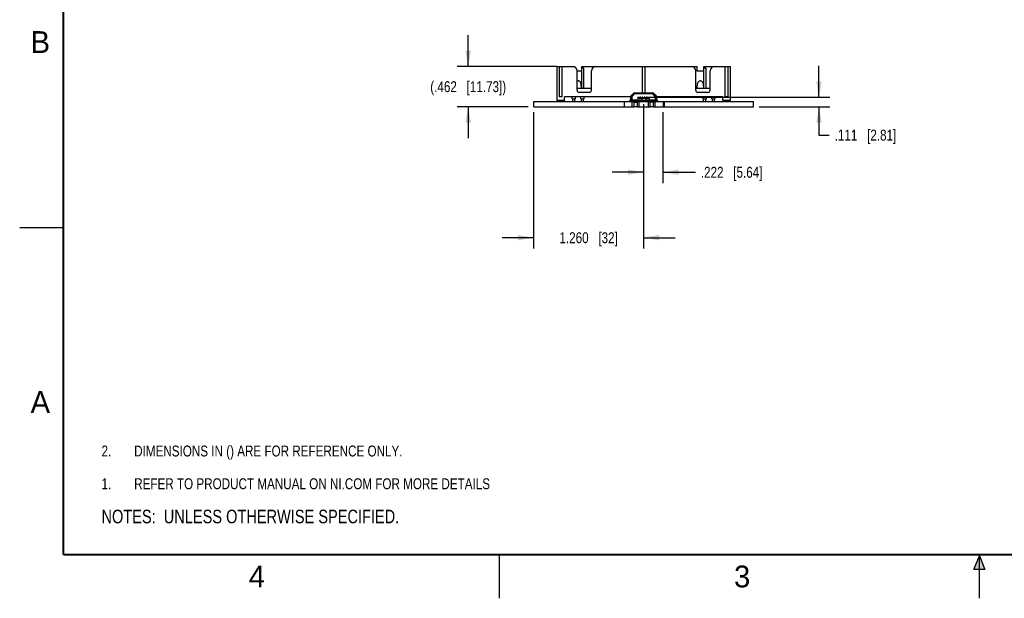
# Model space of a CAD drawing. Header units: inches. Extents: x 0 to 22, y 0 to 17.
# Tile 1 of 10: x 0 to 11.3, y 0 to 6.6. Entities that reach past the tile are written whole.
import ezdxf

# ---------------------------------------------------------------- set-up
doc = ezdxf.new("R2010")
doc.units = ezdxf.units.IN
doc.header["$LTSCALE"] = 1.21
doc.header["$MEASUREMENT"] = 0
doc.layers.get('0').update_dxf_attribs({"linetype": 'CONTINUOUS'})
for name, color, linetype in [('02___PRT_ALL_AXES', 7, 'CONTINUOUS'), ('DETAIL', 7, 'CONTINUOUS'), ('DIMENSIONS', 7, 'CONTINUOUS')]:
    doc.layers.add(name, color=color, linetype=linetype)
doc.styles.get("Standard").update_dxf_attribs({"font": 'txt', "width": 0.8})
doc.styles.add('TEXTSTYLE_2', font='txt')
doc.dimstyles.new('DIMSTYLE_1', dxfattribs={"dimtxt": 0.125, "dimasz": 0.18, "dimexe": 0.125, "dimexo": 0.0625, "dimgap": 0.0625, "dimtad": 0, "dimtih": 1, "dimtoh": 1, "dimdec": 3, "dimzin": 4, "dimdsep": 46, "dimtxsty": 'STANDARD', "dimblk": '_FILLED', "dimblk1": '_FILLED', "dimblk2": '_FILLED', "dimcen": 0.09, "dimadec": 0, "dimazin": 0, "dimtp": 0.01, "dimtm": 0.01, "dimtfac": 1, "dimtdec": 3, "dimtofl": 0, "dimtmove": 0, "dimatfit": 3, "dimldrblk": '_FILLED', "dimfxl": 1, "dimtolj": 1, "dimtzin": 4, "dimarcsym": 0})
doc.dimstyles.new('DIMSTYLE_2', dxfattribs={"dimtxt": 0.125, "dimasz": 0.18, "dimexe": 0.125, "dimexo": 0.0625, "dimgap": 0.0625, "dimtad": 0, "dimtih": 1, "dimtoh": 1, "dimdec": 3, "dimzin": 4, "dimdsep": 46, "dimtxsty": 'STANDARD', "dimblk": '_FILLED', "dimblk1": '_FILLED', "dimblk2": '_FILLED', "dimcen": 0.09, "dimadec": 0, "dimazin": 0, "dimtp": 0.001, "dimtm": 0.001, "dimtfac": 1, "dimtdec": 3, "dimtofl": 0, "dimtmove": 0, "dimatfit": 3, "dimldrblk": '_FILLED', "dimfxl": 1, "dimtolj": 1, "dimtzin": 4, "dimarcsym": 0})

# ---------------------------------------------------------------- blocks, each defined once
blk = doc.blocks.new('SYMBOL_9_BL0', base_point=(3.625, 1.312))
at = {"color": 2, "linetype": 'CONTINUOUS', "width": 0.8}
for s, p in [('1.', (0.938, 1.25)), ('REFER TO PRODUCT MANUAL ON NI.COM FOR MORE DETAILS', (1.312, 1.25))]:
    blk.add_text(s, height=0.125, dxfattribs=at).set_placement(p)
blk = doc.blocks.new('_FILLED')
at = {"color": 0, "linetype": 'BYBLOCK'}
blk.add_solid([(0, 0), (-1, 0.174), (-1, -0.174)], dxfattribs=at)
blk = doc.blocks.new('*D0')
at = {"layer": 'DIMENSIONS', "color": 2, "linetype": 'CONTINUOUS'}
for p, q in [((9.161, 5.744), (9.161, 6.104)), ((7.214, 5.744), (9.286, 5.744)), ((8.474, 5.633), (9.286, 5.633)), ((9.161, 5.633), (9.161, 5.308)), ((9.161, 5.308), (9.279, 5.308))]:
    blk.add_line(p, q, dxfattribs=at)
at = {"layer": 'DIMENSIONS', "color": 2, "linetype": 'CONTINUOUS', "xscale": 0.18, "yscale": 0.18, "zscale": 0.18}
for p, rotation in [((9.161, 5.744), 270), ((9.161, 5.633), 90)]:
    blk.add_blockref('_FILLED', p, dxfattribs=dict(at, rotation=rotation))
at = {"layer": 'DIMENSIONS', "color": 2, "linetype": 'CONTINUOUS', "insert": (9.341, 5.371), "char_height": 0.125, "width": 1.125, "attachment_point": 1, "line_spacing_factor": 0.9}
blk.add_mtext('.111{\\Ftxt.shx;\\W1.000000;\\H0.125000; }[2.81]', dxfattribs=at)
blk = doc.blocks.new('*D16')
at = {"layer": 'DIMENSIONS', "color": 2, "linetype": 'CONTINUOUS'}
for p, q in [((5.141, 6.095), (5.141, 6.455)), ((6.157, 6.095), (5.016, 6.095)), ((5.829, 5.633), (5.016, 5.633)), ((5.141, 5.633), (5.141, 5.273))]:
    blk.add_line(p, q, dxfattribs=at)
at = {"layer": 'DIMENSIONS', "color": 2, "linetype": 'CONTINUOUS', "xscale": 0.18, "yscale": 0.18, "zscale": 0.18}
for p, rotation in [((5.141, 6.095), 270), ((5.141, 5.633), 90)]:
    blk.add_blockref('_FILLED', p, dxfattribs=dict(at, rotation=rotation))
at = {"layer": 'DIMENSIONS', "color": 2, "linetype": 'CONTINUOUS', "insert": (5.141, 5.926), "char_height": 0.125, "width": 1.425, "attachment_point": 2, "line_spacing_factor": 0.9}
blk.add_mtext('(.462{\\Ftxt.shx;\\W1.000000;\\H0.125000; }[11.73])', dxfattribs=at)
blk = doc.blocks.new('*D21')
at = {"layer": 'DIMENSIONS', "color": 2, "linetype": 'CONTINUOUS'}
for p, q in [((7.151, 5.664), (7.151, 4.008)), ((5.891, 5.57), (5.891, 4.008)), ((5.891, 4.133), (5.531, 4.133)), ((7.151, 4.133), (7.511, 4.133))]:
    blk.add_line(p, q, dxfattribs=at)
at = {"layer": 'DIMENSIONS', "color": 2, "linetype": 'CONTINUOUS', "xscale": 0.18, "yscale": 0.18, "zscale": 0.18}
blk.add_blockref('_FILLED', (5.891, 4.133), dxfattribs=at)
at = {"layer": 'DIMENSIONS', "color": 2, "linetype": 'CONTINUOUS', "xscale": 0.18, "yscale": 0.18, "zscale": 0.18, "rotation": 180}
blk.add_blockref('_FILLED', (7.151, 4.133), dxfattribs=at)
at = {"layer": 'DIMENSIONS', "color": 2, "linetype": 'CONTINUOUS', "insert": (6.521, 4.195), "char_height": 0.125, "width": 1.025, "attachment_point": 2, "line_spacing_factor": 0.9}
blk.add_mtext('1.260{\\Ftxt.shx;\\W1.000000;\\H0.125000; }[32]', dxfattribs=at)
blk = doc.blocks.new('*D26')
at = {"layer": 'DIMENSIONS', "color": 2, "linetype": 'CONTINUOUS'}
for p, q in [((7.151, 5.644), (7.151, 4.758)), ((7.373, 5.57), (7.373, 4.758)), ((7.151, 4.883), (6.791, 4.883)), ((7.373, 4.883), (7.745, 4.883))]:
    blk.add_line(p, q, dxfattribs=at)
at = {"layer": 'DIMENSIONS', "color": 2, "linetype": 'CONTINUOUS', "xscale": 0.18, "yscale": 0.18, "zscale": 0.18}
blk.add_blockref('_FILLED', (7.151, 4.883), dxfattribs=at)
at = {"layer": 'DIMENSIONS', "color": 2, "linetype": 'CONTINUOUS', "xscale": 0.18, "yscale": 0.18, "zscale": 0.18, "rotation": 180}
blk.add_blockref('_FILLED', (7.373, 4.883), dxfattribs=at)
at = {"layer": 'DIMENSIONS', "color": 2, "linetype": 'CONTINUOUS', "insert": (7.807, 4.945), "char_height": 0.125, "width": 1.125, "attachment_point": 1, "line_spacing_factor": 0.9}
blk.add_mtext('.222{\\Ftxt.shx;\\W1.000000;\\H0.125000; }[5.64]', dxfattribs=at)
blk = doc.blocks.new('SYMBOL_4_BL1', base_point=(3.1215, 0.9375))
at = {"layer": 'DETAIL', "color": 2, "linetype": 'CONTINUOUS', "width": 0.8}
blk.add_text('NOTES:  UNLESS OTHERWISE SPECIFIED.', height=0.156, dxfattribs=at).set_placement((0.9375, 0.8595))
blk = doc.blocks.new('SYMBOL_13_BL2', base_point=(3.125, 1.687))
at = {"layer": 'DETAIL', "color": 2, "linetype": 'CONTINUOUS', "width": 0.8}
for s, p in [('2.', (0.938, 1.625)), ('DIMENSIONS IN () ARE FOR REFERENCE ONLY.', (1.312, 1.625))]:
    blk.add_text(s, height=0.125, dxfattribs=at).set_placement(p)

msp = doc.modelspace()

# ---------------------------------------------------------------- hatches: boundary and pattern name
at = {"linetype": 'CONTINUOUS'}
msp.add_hatch(color=2, dxfattribs=at).paths.add_polyline_path([(10.9375, 0.3287), (11, 0.485), (11.0625, 0.3287)])

# ---------------------------------------------------------------- linework, layer by layer
at = {"color": 7, "linetype": 'CONTINUOUS'}
for p, q in [((6.1574, 6.0948), (6.1574, 5.7048)), ((6.1574, 6.0948), (6.3604, 6.0948)), ((6.1834, 6.0948), (6.1834, 5.7478)), ((6.2194, 5.7478), (6.2194, 6.0948)), ((6.3604, 6.0948), (6.3604, 6.09)), ((6.4424, 6.0799), (6.4424, 6.0948)), ((6.4424, 6.0948), (7.7604, 6.0948)), ((7.1334, 6.0948), (7.1334, 5.7925)), ((7.1694, 5.7925), (7.1694, 6.0948)), ((7.7604, 6.0948), (7.7604, 6.0468)), ((7.8424, 6.0948), (8.1454, 6.0948)), ((7.8424, 6.0799), (7.8424, 6.0948)), ((8.0834, 6.0948), (8.0834, 5.7478)), ((8.1194, 5.7478), (8.1194, 6.0948)), ((8.1454, 5.7048), (8.1454, 6.0948)), ((6.3889, 6.0468), (6.4389, 6.0468)), ((6.3889, 5.8218), (6.3889, 6.0448)), ((6.4389, 6.0739), (6.4453, 6.0848)), ((6.4389, 6.0739), (6.4389, 5.8418)), ((6.4639, 6.0739), (6.4389, 6.0739)), ((6.4453, 6.0848), (6.4576, 6.0848)), ((6.4639, 6.0739), (6.4576, 6.0848)), ((6.4639, 6.0739), (6.4639, 5.8418)), ((6.5539, 5.8218), (6.5539, 6.0448)), ((7.7489, 5.8218), (7.7489, 6.0448)), ((7.7604, 6.0468), (7.8389, 6.0468)), ((7.8389, 6.0739), (7.8453, 6.0848)), ((7.8639, 6.0739), (7.8389, 6.0739)), ((7.8389, 6.0739), (7.8389, 5.8418)), ((7.8453, 6.0848), (7.8576, 6.0848)), ((7.8639, 6.0739), (7.8576, 6.0848)), ((7.8639, 6.0739), (7.8639, 5.8418)), ((7.9139, 5.8218), (7.9139, 6.0448)), ((6.3999, 5.9288), (6.403, 5.9288)), ((6.4329, 5.9004), (6.436, 5.8418)), ((7.7669, 5.8418), (7.7699, 5.9004)), ((7.7999, 5.9288), (7.803, 5.9288)), ((7.8329, 5.9004), (7.836, 5.8418)), ((6.5539, 5.8418), (6.3889, 5.8418)), ((6.5289, 5.7968), (6.4139, 5.7968)), ((7.0095, 5.7611), (7.0338, 5.7859)), ((7.038, 5.7818), (7.0138, 5.757)), ((7.0138, 5.757), (7.018, 5.7528)), ((7.0422, 5.7777), (7.018, 5.7528)), ((7.0192, 5.7498), (7.0444, 5.778)), ((7.0422, 5.7777), (7.038, 5.7818)), ((7.0493, 5.7925), (7.2536, 5.7925)), ((7.0493, 5.7866), (7.0493, 5.7807)), ((7.2536, 5.7866), (7.0493, 5.7866)), ((7.2536, 5.7807), (7.0493, 5.7807)), ((7.2536, 5.7807), (7.2536, 5.7866)), ((7.2585, 5.778), (7.2837, 5.7498)), ((7.2649, 5.7818), (7.2606, 5.7777)), ((7.2849, 5.7528), (7.2606, 5.7777)), ((7.2891, 5.757), (7.2649, 5.7818)), ((7.2691, 5.7859), (7.2933, 5.7611)), ((7.2849, 5.7528), (7.2891, 5.757)), ((7.9139, 5.8418), (7.7489, 5.8418)), ((7.8889, 5.7968), (7.7739, 5.7968)), ((5.8914, 5.6328), (5.8914, 5.6948)), ((5.8914, 5.6948), (8.4114, 5.6948)), ((6.2434, 5.7048), (6.1574, 5.7048)), ((6.2194, 5.7478), (6.1834, 5.7478)), ((6.2434, 5.7048), (6.2434, 5.7478)), ((7.0034, 5.7478), (6.2434, 5.7478)), ((6.3324, 5.7248), (6.3324, 5.7478)), ((6.3324, 5.7248), (6.3704, 5.7248)), ((6.3389, 5.6948), (6.3389, 5.7248)), ((6.3639, 5.7198), (6.3389, 5.7198)), ((6.3639, 5.6948), (6.3639, 5.7248)), ((6.3704, 5.7248), (6.3704, 5.7478)), ((6.4324, 5.7248), (6.4324, 5.7478)), ((6.4324, 5.7248), (6.4704, 5.7248)), ((6.4389, 5.6948), (6.4389, 5.7248)), ((6.4639, 5.7198), (6.4389, 5.7198)), ((6.4639, 5.6948), (6.4639, 5.7248)), ((6.4704, 5.7248), (6.4704, 5.7478)), ((6.9294, 5.6948), (6.9294, 5.6328)), ((6.99, 5.6948), (6.99, 5.6969)), ((6.9973, 5.7131), (7.0001, 5.7155)), ((7.0018, 5.6969), (7.0018, 5.6948)), ((7.0034, 5.7165), (7.0034, 5.746)), ((7.0065, 5.7054), (7.0052, 5.7043)), ((7.0093, 5.746), (7.0093, 5.7165)), ((7.0152, 5.746), (7.0093, 5.746)), ((7.0093, 5.7165), (7.0172, 5.7165)), ((7.0179, 5.7478), (7.0152, 5.7478)), ((7.0152, 5.746), (7.0152, 5.7165)), ((7.0172, 5.7421), (7.0167, 5.7421)), ((7.0172, 5.7161), (7.0172, 5.7446)), ((7.0217, 5.6328), (7.0217, 5.6948)), ((7.0829, 5.7082), (7.0251, 5.7082)), ((7.0251, 5.7067), (7.0251, 5.7008)), ((7.0251, 5.7067), (7.2778, 5.7067)), ((7.0251, 5.7008), (7.2778, 5.7008)), ((7.0333, 5.7082), (7.0333, 5.7067)), ((7.0414, 5.6328), (7.0414, 5.6948)), ((7.0442, 5.6948), (7.0442, 5.6876)), ((7.0442, 5.6876), (7.0717, 5.6876)), ((7.0717, 5.6876), (7.0717, 5.6948)), ((7.0727, 5.7067), (7.0727, 5.7082)), ((7.0774, 5.6948), (7.0774, 5.6328)), ((7.0829, 5.7067), (7.0829, 5.7082)), ((7.0849, 5.7384), (7.0849, 5.7226)), ((7.0849, 5.7336), (7.218, 5.7336)), ((7.0924, 5.7423), (7.0888, 5.7423)), ((7.0888, 5.7336), (7.0908, 5.7317)), ((7.1318, 5.7187), (7.0888, 5.7187)), ((7.0908, 5.7317), (7.2121, 5.7317)), ((7.0908, 5.7254), (7.0908, 5.7317)), ((7.0908, 5.7254), (7.1318, 5.7254)), ((7.0924, 5.7336), (7.0924, 5.7423)), ((7.0924, 5.7387), (7.1081, 5.7387)), ((7.1081, 5.7359), (7.0924, 5.7359)), ((7.0971, 5.6948), (7.0971, 5.6328)), ((7.118, 5.7423), (7.1081, 5.7423)), ((7.1081, 5.7423), (7.1081, 5.7336)), ((7.118, 5.7336), (7.118, 5.7423)), ((7.118, 5.7387), (7.1337, 5.7387)), ((7.1337, 5.7359), (7.118, 5.7359)), ((7.1318, 5.7263), (7.1711, 5.7263)), ((7.1318, 5.7263), (7.1318, 5.7067)), ((7.1436, 5.7423), (7.1337, 5.7423)), ((7.1337, 5.7423), (7.1337, 5.7336)), ((7.1436, 5.7336), (7.1436, 5.7423)), ((7.1436, 5.7387), (7.1593, 5.7387)), ((7.1593, 5.7359), (7.1436, 5.7359)), ((7.1692, 5.7423), (7.1593, 5.7423)), ((7.1593, 5.7423), (7.1593, 5.7336)), ((7.1692, 5.7336), (7.1692, 5.7423)), ((7.1692, 5.7387), (7.1849, 5.7387)), ((7.1849, 5.7359), (7.1692, 5.7359)), ((7.1711, 5.7263), (7.1711, 5.7067)), ((7.1711, 5.7254), (7.2121, 5.7254)), ((7.214, 5.7187), (7.1711, 5.7187)), ((7.1947, 5.7423), (7.1849, 5.7423)), ((7.1849, 5.7423), (7.1849, 5.7336)), ((7.1947, 5.7336), (7.1947, 5.7423)), ((7.1947, 5.7387), (7.2105, 5.7387)), ((7.2105, 5.7359), (7.1947, 5.7359)), ((7.2057, 5.6328), (7.2057, 5.6948)), ((7.214, 5.7423), (7.2105, 5.7423)), ((7.2105, 5.7423), (7.2105, 5.7336)), ((7.214, 5.7336), (7.2121, 5.7317)), ((7.2121, 5.7254), (7.2121, 5.7317)), ((7.218, 5.7226), (7.218, 5.7384)), ((7.2778, 5.7082), (7.2199, 5.7082)), ((7.2199, 5.7082), (7.2199, 5.7067)), ((7.2254, 5.6328), (7.2254, 5.6948)), ((7.2302, 5.7082), (7.2302, 5.7067)), ((7.2312, 5.6948), (7.2312, 5.6876)), ((7.2587, 5.6876), (7.2312, 5.6876)), ((7.2587, 5.6876), (7.2587, 5.6948)), ((7.2614, 5.6948), (7.2614, 5.6328)), ((7.2695, 5.7067), (7.2695, 5.7082)), ((7.2778, 5.7008), (7.2778, 5.7067)), ((7.2811, 5.6948), (7.2811, 5.6328)), ((7.2877, 5.7478), (7.285, 5.7478)), ((7.2857, 5.7446), (7.2857, 5.7161)), ((7.2862, 5.7421), (7.2857, 5.7421)), ((7.2857, 5.7165), (7.2936, 5.7165)), ((7.2936, 5.746), (7.2877, 5.746)), ((7.2877, 5.7165), (7.2877, 5.746)), ((7.2936, 5.7165), (7.2936, 5.746)), ((7.2977, 5.7043), (7.2964, 5.7054)), ((8.0594, 5.7478), (7.2995, 5.7478)), ((7.2995, 5.746), (7.2995, 5.7165)), ((7.301, 5.6948), (7.301, 5.6969)), ((7.3028, 5.7155), (7.3055, 5.7131)), ((7.3129, 5.6969), (7.3129, 5.6948)), ((7.3734, 5.6948), (7.3734, 5.6328)), ((7.3894, 5.6328), (7.3894, 5.6948)), ((7.8324, 5.7248), (7.8324, 5.7478)), ((7.8324, 5.7248), (7.8704, 5.7248)), ((7.8389, 5.6948), (7.8389, 5.7248)), ((7.8639, 5.7198), (7.8389, 5.7198)), ((7.8639, 5.6948), (7.8639, 5.7248)), ((7.8704, 5.7248), (7.8704, 5.7478)), ((7.9324, 5.7248), (7.9324, 5.7478)), ((7.9324, 5.7248), (7.9704, 5.7248)), ((7.9389, 5.6948), (7.9389, 5.7248)), ((7.9639, 5.7198), (7.9389, 5.7198)), ((7.9639, 5.6948), (7.9639, 5.7248)), ((7.9704, 5.7248), (7.9704, 5.7478)), ((8.0594, 5.7048), (8.0594, 5.7478)), ((8.1454, 5.7048), (8.0594, 5.7048)), ((8.1194, 5.7478), (8.0834, 5.7478)), ((8.4114, 5.6328), (8.4114, 5.6948)), ((5.8914, 5.6328), (7.0414, 5.6328)), ((7.0774, 5.6328), (7.2254, 5.6328)), ((7.2614, 5.6328), (8.4114, 5.6328))]:
    msp.add_line(p, q, dxfattribs=at)
at = {"color": 2, "linetype": 'CONTINUOUS'}
for p, q in [((0, 4.25), (0.5, 4.25)), ((5.5, 0), (5.5, 0.5)), ((10.9375, 0.3287), (11, 0.485)), ((11, 0.485), (11.0625, 0.3287)), ((11, 0), (11, 0.485)), ((11.0625, 0.3287), (10.9375, 0.3287))]:
    msp.add_line(p, q, dxfattribs=at)
at = {"color": 7, "linetype": 'CONTINUOUS', "const_width": 0.02}
for points in [[(0.5, 16.5), (0.5, 0.5)], [(0.5, 0.5), (21.5, 0.5)]]:
    msp.add_lwpolyline(points, dxfattribs=at)
at = {"color": 7, "linetype": 'CONTINUOUS'}
for centre, radius, start, end in [((6.3389, 6.0448), 0.05, 0, 90), ((6.6039, 6.0448), 0.05, 90, 180), ((7.6989, 6.0448), 0.05, 0, 90), ((7.9639, 6.0448), 0.05, 90, 180), ((6.3999, 5.8988), 0.03, 90, 111.46148), ((6.403, 5.8988), 0.03, 3, 90), ((7.7999, 5.8988), 0.03, 90, 177), ((7.803, 5.8988), 0.03, 3, 90), ((6.4139, 5.8218), 0.025, 180, 270), ((6.5289, 5.8218), 0.025, 270, 360), ((7.0251, 5.746), 0.0217, 135.74406, 180), ((7.0251, 5.746), 0.0157, 135.74406, 180), ((7.0493, 5.7708), 0.0217, 90, 135.74406), ((7.0493, 5.7708), 0.0157, 90, 135.74406), ((7.0493, 5.7708), 0.00984, 90, 135.74406), ((7.0502, 5.7728), 0.00787, 95.43623, 138.2397), ((7.2526, 5.7728), 0.00787, 41.7603, 90), ((7.2536, 5.7708), 0.0217, 44.25594, 90), ((7.2536, 5.7708), 0.0157, 44.25594, 90), ((7.2536, 5.7708), 0.00984, 44.25594, 90), ((7.2778, 5.746), 0.0157, 0, 44.25594), ((7.2778, 5.746), 0.0217, 0, 44.25594), ((7.7739, 5.8218), 0.025, 180, 270), ((7.8889, 5.8218), 0.025, 270, 360), ((7.0117, 5.6969), 0.0217, 131.4167, 180), ((6.9936, 5.7229), 0.00984, 311.4167, 360), ((7.0117, 5.6969), 0.00984, 131.4167, 180), ((7.0251, 5.7165), 0.0217, 180, 270), ((7.0251, 5.7165), 0.0157, 180, 270), ((7.0251, 5.746), 0.00984, 135.74406, 179.99716), ((7.0251, 5.7165), 0.00984, 180, 270), ((7.0251, 5.7446), 0.00787, 138.2397, 180), ((7.0251, 5.7161), 0.00787, 180, 270), ((7.0888, 5.7384), 0.00394, 90, 180), ((7.0888, 5.7226), 0.00394, 180, 270), ((7.214, 5.7384), 0.00394, 0, 90), ((7.214, 5.7226), 0.00394, 270, 360), ((7.2778, 5.7165), 0.0217, 270, 360), ((7.2778, 5.7165), 0.0157, 270, 360), ((7.2778, 5.7165), 0.00984, 270, 360), ((7.2778, 5.7161), 0.00787, 270, 360), ((7.2778, 5.7446), 0.00787, 0, 41.7603), ((7.2778, 5.746), 0.00984, 0.00284, 44.25594), ((7.2912, 5.6969), 0.00984, 0, 48.5833), ((7.3093, 5.7229), 0.00984, 180, 228.5833), ((7.2912, 5.6969), 0.0217, 0, 48.5833)]:
    msp.add_arc(centre, radius, start, end, dxfattribs=at)
for centre, start_param, end_param in [((7.0841, 5.7254), -2.7276703, -1.5707963), ((7.2188, 5.7254), -4.712389, -3.555515)]:
    msp.add_ellipse(centre, major_axis=(0, 0.00669), ratio=1, start_param=start_param, end_param=end_param, dxfattribs=at)
for points, knots in [([(7.0152, 5.746), (7.0152, 5.7454), (7.0152, 5.7447), (7.0153, 5.7437), (7.0153, 5.7431), (7.0155, 5.7426), (7.0159, 5.7422), (7.0164, 5.7421), (7.0167, 5.7421)], [0, 0, 0, 0, 0.3323769, 0.4802, 0.6079775, 0.713973, 0.8050088, 1, 1, 1, 1]), ([(7.2862, 5.7421), (7.2865, 5.7421), (7.287, 5.7422), (7.2874, 5.7426), (7.2875, 5.7431), (7.2876, 5.7437), (7.2877, 5.7447), (7.2877, 5.7454), (7.2877, 5.746)], [0, 0, 0, 0, 0.1949913, 0.2860271, 0.3920227, 0.5198001, 0.6676233, 1, 1, 1, 1])]:
    msp.add_open_spline(points, degree=3, knots=knots, dxfattribs=at)
at = {"layer": '02___PRT_ALL_AXES', "color": 7, "linetype": 'CONTINUOUS'}
for p, q in [((7.0774, 5.6328), (7.0414, 5.6328)), ((7.2614, 5.6328), (7.2254, 5.6328))]:
    msp.add_line(p, q, dxfattribs=at)

# ---------------------------------------------------------------- block references
at = {"color": 2, "linetype": 'CONTINUOUS'}
msp.add_blockref('SYMBOL_9_BL0', (3.6251, 1.3124), dxfattribs=at)
at = {"layer": 'DETAIL', "color": 2, "linetype": 'CONTINUOUS'}
for name, p in [('SYMBOL_13_BL2', (3.1251, 1.6874)), ('SYMBOL_4_BL1', (3.1215, 0.9375))]:
    msp.add_blockref(name, p, dxfattribs=at)

# ---------------------------------------------------------------- texts
at = {"color": 2, "linetype": 'CONTINUOUS', "char_height": 0.25, "width": 0.25, "attachment_point": 1, "line_spacing_factor": 0.9, "style": 'TEXTSTYLE_2'}
for s, insert in [('B', (0.125, 6.5)), ('A', (0.125, 2.375)), ('4', (2.625, 0.375)), ('3', (8.1875, 0.375))]:
    msp.add_mtext(s, dxfattribs=dict(at, insert=insert))

# ---------------------------------------------------------------- dimensions: what is measured, and where the dimension line sits
at = {"layer": 'DIMENSIONS', "color": 2, "linetype": 'CONTINUOUS'}
dim = msp.add_linear_dim(base=(5.1414, 6.0948), p1=(5.8914, 5.6328), p2=(6.2194, 6.0948), angle=90, text='(<>)', dimstyle='DIMSTYLE_2', dxfattribs=at)
dim.commit()
dim.dimension.update_dxf_attribs({"geometry": '*D16', "text_midpoint": (5.1414, 5.8638), "dimtype": 160})
dim = msp.add_linear_dim(base=(9.1614, 5.7437), p1=(8.4114, 5.6328), p2=(7.1514, 5.7437), angle=90, dimstyle='DIMSTYLE_1', dxfattribs=at)
dim.commit()
dim.dimension.update_dxf_attribs({"geometry": '*D0', "text_midpoint": (9.9039, 5.3081), "dimtype": 160})
for base, p1, p2, picture, middle in [((7.1514, 4.1328), (5.8914, 5.6328), (7.1514, 5.7263), '*D21', (6.5214, 4.1328)), ((7.3734, 4.8828), (7.1514, 5.7067), (7.3734, 5.6328), '*D26', (8.37, 4.8828))]:
    dim = msp.add_linear_dim(base=base, p1=p1, p2=p2, dimstyle='DIMSTYLE_2', dxfattribs=at)
    dim.commit()
    dim.dimension.update_dxf_attribs({"geometry": picture, "text_midpoint": middle, "dimtype": 160})

doc.saveas('drawing.dxf')
